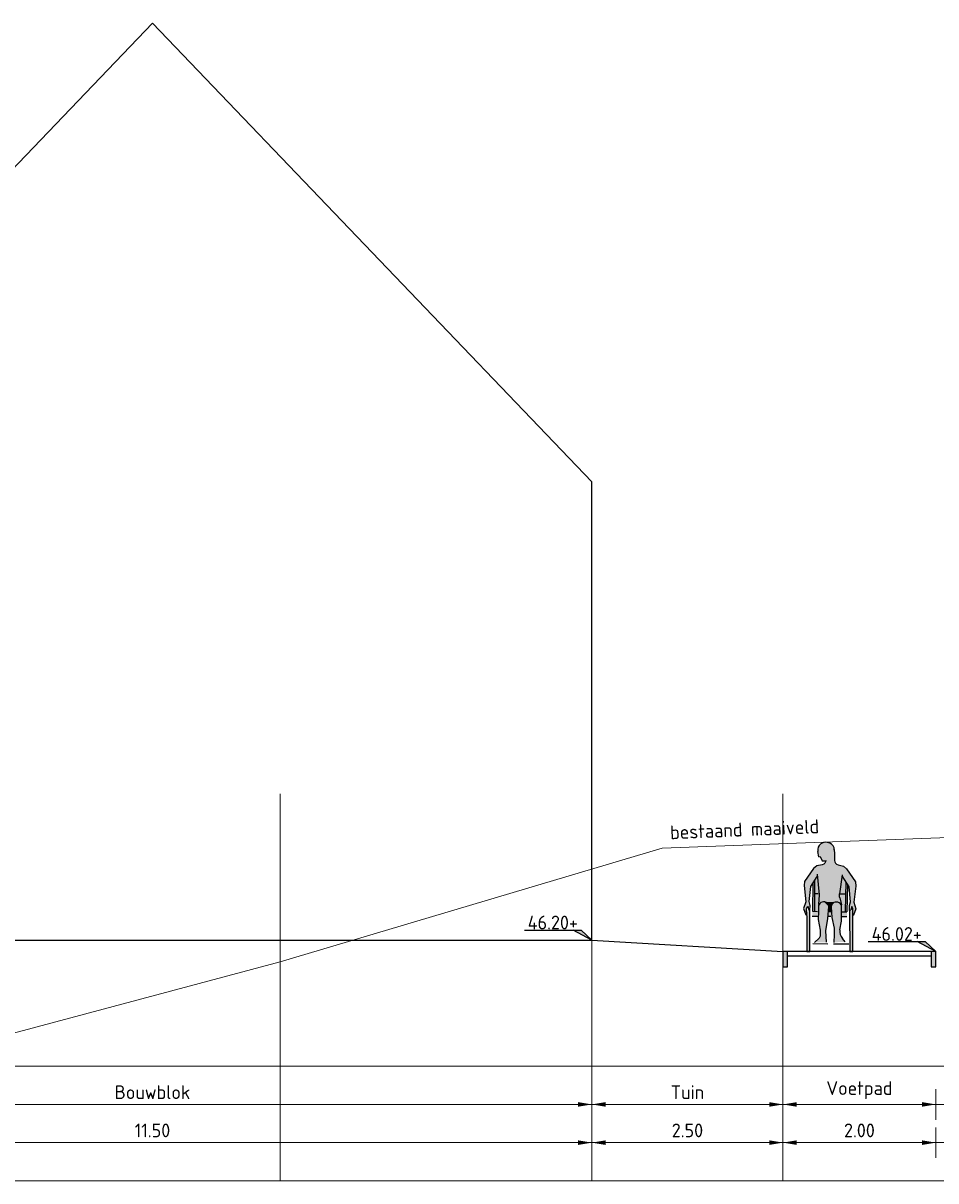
# Model space of a CAD drawing. Header units: metres. Extents: x 186340 to 190086, y 444329 to 445139.
# Tile 60 of 62: x 188589 to 188601, y 445080 to 445095. Entities that reach past the tile are written whole.
import ezdxf
from ezdxf.enums import TextEntityAlignment as Align

# ---------------------------------------------------------------- set-up
doc = ezdxf.new("R2010")
doc.units = ezdxf.units.M
doc.layers.get('0').update_dxf_attribs({"lineweight": 25})
doc.layers.get('Defpoints').update_dxf_attribs({"color": 5, "lineweight": 25})
doc.layers.add('B-WE-GR-MAAIVELD-GD', color=7, linetype='Continuous', lineweight=18, true_color=0x3f7f00)
for name, color, linetype, lineweight in [('N-WE-AL-HOOGTELABEL-SD', 7, 'Continuous', 25), ('N-WE-VH-ONTWERPLIJN-GD', 7, 'Continuous', 25), ('PR_90_AL_Presentatie_weggebruikers-A', 254, 'Continuous', 13), ('PR_90_DP_Presentatie_voertuigen-A', 254, 'Continuous', 13), ('X-XX-AL-AANKLEDING-SD', 7, 'Continuous', 25), ('X-XX-AL-MAATVOERING-M', 7, 'Continuous', 18), ('X-XX-AL-T18D', 10, 'Continuous', 18)]:
    doc.layers.add(name, color=color, linetype=linetype, lineweight=lineweight)
doc.layers.add('X-XX-AL-HULPLIJN-G', color=7, linetype='Continuous', lineweight=18, true_color=0xff7f9f, plot=False)
doc.styles.add('NLCS-ISO', font='NLCS-ISO.ttf')
doc.styles.add('NLCS-ISO-M100-T18', font='NLCS-ISO.ttf', dxfattribs={"height": 0.18})
doc.dimstyles.new('NLCS-M100-T18-PIJL_L2_H1', dxfattribs={"dimscale": 0.1, "dimtxt": 0.18, "dimasz": 1.8, "dimexe": 2, "dimexo": 2, "dimgap": 0.7, "dimtad": 1, "dimzin": 0, "dimdsep": 46, "dimtxsty": 'NLCS-ISO-M100-T18', "dimcen": 0, "dimdle": 2, "dimclrd": 256, "dimclre": 256, "dimclrt": 256, "dimadec": 1, "dimazin": 0, "dimtfac": 1, "dimtofl": 0, "dimtmove": 0, "dimatfit": 3, "dimfxl": 2, "dimfxlon": 1, "dimtfill": 1, "dimtfillclr": 256, "dimtolj": 1, "dimtzin": 0, "dimlwd": -1, "dimlwe": -1, "dimarcsym": 0})

# ---------------------------------------------------------------- blocks, each defined once
blk = doc.blocks.new('*U24')
blk.add_lwpolyline([(-8.837532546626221, 1.312415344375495), (-1.399375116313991, 1.312415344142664), (0, 0), (-2.460741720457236, 1.312415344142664)])
blk.add_solid([(-1.399375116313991, 1.312415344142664), (-2.460741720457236, 1.312415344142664), (0, 0)])
at = {"style": 'NLCS-ISO'}
blk.add_attdef('HGT', text='', height=1.8, dxfattribs=at).set_placement((-5.118453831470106, 1.412415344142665), align=Align.CENTER)
blk = doc.blocks.new('*D133')
at = {"layer": 'Defpoints', "color": 0, "transparency": 16777216}
for p in [(188598.9261662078, 445081.2329097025), (188600.9261662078, 445081.2329097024), (188598.9261662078, 445080.7329097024)]:
    blk.add_point(p, dxfattribs=at)
at = {"layer": 'X-XX-AL-MAATVOERING-M', "transparency": 16777216}
for p, q in [((188598.9261662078, 445080.9329097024), (188598.9261662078, 445080.5329097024)), ((188600.9261662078, 445080.9329097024), (188600.9261662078, 445080.5329097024)), ((188600.7461662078, 445080.7329097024), (188599.1061662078, 445080.7329097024))]:
    blk.add_line(p, q, dxfattribs=at)
for points in [[(188599.1061662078, 445080.7629097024), (188599.1061662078, 445080.7029097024), (188598.9261662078, 445080.7329097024)], [(188600.7461662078, 445080.7629097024), (188600.7461662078, 445080.7029097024), (188600.9261662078, 445080.7329097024)]]:
    blk.add_solid(points, dxfattribs=at)
at = {"layer": 'X-XX-AL-MAATVOERING-M', "transparency": 16777216, "insert": (188599.9261662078, 445080.9199097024), "char_height": 0.18, "attachment_point": 5, "style": 'NLCS-ISO-M100-T18', "bg_fill": 3, "box_fill_scale": 1.1, "bg_fill_color": 256, "bg_fill_true_color": 13158600, "bg_fill_transparency": 0}
blk.add_mtext('\\A1;Voetpad', dxfattribs=at)
blk = doc.blocks.new('*D134')
at = {"layer": 'Defpoints', "color": 0, "transparency": 16777216}
for p in [(188584.9261662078, 445081.2329097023), (188596.4261662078, 445081.2329097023), (188584.9261662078, 445080.7329097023)]:
    blk.add_point(p, dxfattribs=at)
at = {"layer": 'X-XX-AL-MAATVOERING-M', "transparency": 16777216}
for p, q in [((188584.9261662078, 445080.9329097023), (188584.9261662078, 445080.5329097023)), ((188596.4261662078, 445080.9329097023), (188596.4261662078, 445080.5329097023)), ((188596.2461662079, 445080.7329097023), (188585.1061662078, 445080.7329097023))]:
    blk.add_line(p, q, dxfattribs=at)
for points in [[(188585.1061662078, 445080.7629097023), (188585.1061662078, 445080.7029097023), (188584.9261662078, 445080.7329097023)], [(188596.2461662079, 445080.7629097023), (188596.2461662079, 445080.7029097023), (188596.4261662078, 445080.7329097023)]]:
    blk.add_solid(points, dxfattribs=at)
at = {"layer": 'X-XX-AL-MAATVOERING-M', "transparency": 16777216, "insert": (188590.6761662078, 445080.8929097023), "char_height": 0.18, "attachment_point": 5, "style": 'NLCS-ISO-M100-T18', "bg_fill": 3, "box_fill_scale": 1.1, "bg_fill_color": 256, "bg_fill_true_color": 13158600, "bg_fill_transparency": 0}
blk.add_mtext('\\A1;Bouwblok', dxfattribs=at)
blk = doc.blocks.new('*D135')
at = {"layer": 'Defpoints', "color": 0, "transparency": 16777216}
for p in [(188596.4261662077, 445081.2329097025), (188598.9261662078, 445081.2329097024), (188596.4261662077, 445080.7329097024)]:
    blk.add_point(p, dxfattribs=at)
at = {"layer": 'X-XX-AL-MAATVOERING-M', "transparency": 16777216}
for p, q in [((188596.4261662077, 445080.9329097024), (188596.4261662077, 445080.5329097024)), ((188598.9261662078, 445080.9329097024), (188598.9261662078, 445080.5329097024)), ((188598.7461662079, 445080.7329097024), (188596.6061662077, 445080.7329097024))]:
    blk.add_line(p, q, dxfattribs=at)
for points in [[(188596.6061662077, 445080.7629097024), (188596.6061662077, 445080.7029097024), (188596.4261662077, 445080.7329097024)], [(188598.7461662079, 445080.7629097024), (188598.7461662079, 445080.7029097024), (188598.9261662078, 445080.7329097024)]]:
    blk.add_solid(points, dxfattribs=at)
at = {"layer": 'X-XX-AL-MAATVOERING-M', "transparency": 16777216, "insert": (188597.6761662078, 445080.8929097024), "char_height": 0.18, "attachment_point": 5, "style": 'NLCS-ISO-M100-T18', "bg_fill": 3, "box_fill_scale": 1.1, "bg_fill_color": 256, "bg_fill_true_color": 13158600, "bg_fill_transparency": 0}
blk.add_mtext('\\A1;Tuin', dxfattribs=at)
blk = doc.blocks.new('*D140')
at = {"layer": 'Defpoints', "color": 0, "transparency": 16777216}
for p in [(188598.9261662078, 445080.7329097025), (188600.9261662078, 445080.7329097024), (188598.9261662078, 445080.2329097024)]:
    blk.add_point(p, dxfattribs=at)
at = {"layer": 'X-XX-AL-MAATVOERING-M', "transparency": 16777216}
for p, q in [((188598.9261662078, 445080.4329097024), (188598.9261662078, 445080.0329097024)), ((188600.9261662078, 445080.4329097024), (188600.9261662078, 445080.0329097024)), ((188600.7461662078, 445080.2329097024), (188599.1061662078, 445080.2329097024))]:
    blk.add_line(p, q, dxfattribs=at)
for points in [[(188599.1061662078, 445080.2629097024), (188599.1061662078, 445080.2029097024), (188598.9261662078, 445080.2329097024)], [(188600.7461662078, 445080.2629097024), (188600.7461662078, 445080.2029097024), (188600.9261662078, 445080.2329097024)]]:
    blk.add_solid(points, dxfattribs=at)
at = {"layer": 'X-XX-AL-MAATVOERING-M', "transparency": 16777216, "insert": (188599.9261662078, 445080.3929097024), "char_height": 0.18, "attachment_point": 5, "style": 'NLCS-ISO-M100-T18', "bg_fill": 3, "box_fill_scale": 1.1, "bg_fill_color": 256, "bg_fill_true_color": 13158600, "bg_fill_transparency": 0}
blk.add_mtext('\\A1;2.00', dxfattribs=at)
blk = doc.blocks.new('*D141')
at = {"layer": 'Defpoints', "color": 0, "transparency": 16777216}
for p in [(188584.9261662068, 445080.7329097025), (188596.4261662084, 445080.7329097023), (188584.9261662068, 445080.2329097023)]:
    blk.add_point(p, dxfattribs=at)
at = {"layer": 'X-XX-AL-MAATVOERING-M', "transparency": 16777216}
for p, q in [((188584.9261662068, 445080.4329097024), (188584.9261662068, 445080.0329097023)), ((188596.4261662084, 445080.4329097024), (188596.4261662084, 445080.0329097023)), ((188596.2461662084, 445080.2329097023), (188585.1061662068, 445080.2329097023))]:
    blk.add_line(p, q, dxfattribs=at)
for points in [[(188585.1061662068, 445080.2629097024), (188585.1061662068, 445080.2029097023), (188584.9261662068, 445080.2329097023)], [(188596.2461662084, 445080.2629097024), (188596.2461662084, 445080.2029097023), (188596.4261662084, 445080.2329097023)]]:
    blk.add_solid(points, dxfattribs=at)
at = {"layer": 'X-XX-AL-MAATVOERING-M', "transparency": 16777216, "insert": (188590.6761662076, 445080.3929097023), "char_height": 0.18, "attachment_point": 5, "style": 'NLCS-ISO-M100-T18', "bg_fill": 3, "box_fill_scale": 1.1, "bg_fill_color": 256, "bg_fill_true_color": 13158600, "bg_fill_transparency": 0}
blk.add_mtext('\\A1;11.50', dxfattribs=at)
blk = doc.blocks.new('*D142')
at = {"layer": 'Defpoints', "color": 0, "transparency": 16777216}
for p in [(188596.4261662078, 445080.7329097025), (188598.9261662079, 445080.7329097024), (188596.4261662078, 445080.2329097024)]:
    blk.add_point(p, dxfattribs=at)
at = {"layer": 'X-XX-AL-MAATVOERING-M', "transparency": 16777216}
for p, q in [((188596.4261662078, 445080.4329097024), (188596.4261662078, 445080.0329097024)), ((188598.9261662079, 445080.4329097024), (188598.9261662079, 445080.0329097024)), ((188598.7461662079, 445080.2329097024), (188596.6061662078, 445080.2329097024))]:
    blk.add_line(p, q, dxfattribs=at)
for points in [[(188596.6061662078, 445080.2629097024), (188596.6061662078, 445080.2029097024), (188596.4261662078, 445080.2329097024)], [(188598.7461662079, 445080.2629097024), (188598.7461662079, 445080.2029097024), (188598.9261662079, 445080.2329097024)]]:
    blk.add_solid(points, dxfattribs=at)
at = {"layer": 'X-XX-AL-MAATVOERING-M', "transparency": 16777216, "insert": (188597.6761662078, 445080.3929097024), "char_height": 0.18, "attachment_point": 5, "style": 'NLCS-ISO-M100-T18', "bg_fill": 3, "box_fill_scale": 1.1, "bg_fill_color": 256, "bg_fill_true_color": 13158600, "bg_fill_transparency": 0}
blk.add_mtext('\\A1;2.50', dxfattribs=at)
blk = doc.blocks.new('SAL-AANKLEDING_ROLSTOELER_MAN_VOORAANZICHT-D')
for p, q in [((-0.1404572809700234, 1.239896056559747), (-0.1557992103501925, 1.311389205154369)), ((-0.1404572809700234, 1.239896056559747), (-0.1235282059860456, 1.243827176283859)), ((-0.1235282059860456, 1.243827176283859), (-0.09754447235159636, 1.189695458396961)), ((0.06009180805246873, 1.336608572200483), (0.0633310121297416, 1.280644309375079)), ((0.0633310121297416, 1.280644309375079), (0.06146160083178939, 1.193074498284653)), ((-0.2119000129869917, 1.088835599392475), (-0.3311190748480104, 0.9167617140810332)), ((-0.1689629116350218, 1.121226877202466), (-0.2119000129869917, 1.088835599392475)), ((-0.09879457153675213, 1.137270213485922), (-0.1689629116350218, 1.121226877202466)), ((-0.09754447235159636, 1.189695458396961), (-0.0479834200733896, 1.187891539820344)), ((0.1089885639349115, 1.135379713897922), (0.1788533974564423, 1.118062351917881)), ((0.1788533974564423, 1.118062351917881), (0.2211940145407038, 1.084895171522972)), ((0.2211940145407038, 1.084895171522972), (0.3372624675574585, 0.910680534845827)), ((-0.3311190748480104, 0.9167617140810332), (-0.3346954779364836, 0.863980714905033)), ((-0.2485815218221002, 0.853599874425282), (-0.1633372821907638, 0.9830457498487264)), ((-0.1982074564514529, 0.9300943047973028), (-0.2010189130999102, 0.5278478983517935)), ((-0.1664078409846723, 1.015488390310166), (-0.1404486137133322, 0.7412107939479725)), ((0.1614248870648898, 1.003203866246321), (0.126544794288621, 0.7547812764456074)), ((0.2535893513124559, 0.84903097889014), (0.1630595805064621, 0.9921042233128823)), ((0.2111157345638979, 0.9113178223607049), (0.2028491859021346, 0.5240879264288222)), ((0.3372624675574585, 0.910680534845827), (0.3398778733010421, 0.8578432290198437)), ((-0.3346954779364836, 0.863980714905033), (-0.3115703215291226, 0.6511925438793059)), ((-0.2687734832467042, 0.6548129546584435), (-0.2485815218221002, 0.853599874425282)), ((-0.2204296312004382, 0.8963493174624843), (-0.2282851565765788, 0.5283720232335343)), ((-0.199400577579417, 0.7593920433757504), (-0.1530877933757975, 0.7589707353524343)), ((0.2319044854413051, 0.8768620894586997), (0.2242792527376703, 0.5196729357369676)), ((0.2701610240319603, 0.6499096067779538), (0.2535893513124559, 0.84903097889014)), ((0.3398778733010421, 0.8578432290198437), (0.3128848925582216, 0.6455110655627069)), ((-0.3115703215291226, 0.6511925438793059), (-0.3419441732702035, 0.5660367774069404)), ((-0.2564587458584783, 0.6057072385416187), (-0.2687734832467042, 0.6548129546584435)), ((-0.1404486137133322, 0.7412107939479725), (-0.149750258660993, 0.6168261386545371)), ((0.129745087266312, 0.7019199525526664), (0.1535710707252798, 0.6121691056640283)), ((0.132004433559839, 0.756376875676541), (0.2077933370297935, 0.7556872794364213)), ((0.2569548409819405, 0.601036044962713), (0.2701610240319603, 0.6499096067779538)), ((0.3128848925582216, 0.6455110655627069), (0.3417042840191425, 0.5598167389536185)), ((-0.3419441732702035, 0.5660367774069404), (-0.3131381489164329, 0.480515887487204)), ((-0.301425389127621, 0.474994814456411), (-0.3131381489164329, 0.480515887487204)), ((-0.3026396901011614, 0.5635232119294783), (-0.2891708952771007, 0.5946075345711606)), ((-0.301425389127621, 0.474994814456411), (-0.3026396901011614, 0.5635232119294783)), ((-0.2891708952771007, 0.5946075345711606), (-0.2740480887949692, 0.5461018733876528)), ((-0.2740480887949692, 0.5461018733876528), (-0.2600082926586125, 0.5444138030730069)), ((-0.2600082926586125, 0.5444138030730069), (-0.2564587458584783, 0.6057072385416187)), ((-0.2296598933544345, 0.4639751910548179), (-0.1583405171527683, 0.4633263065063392)), ((-0.2282851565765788, 0.5283720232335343), (-0.1594249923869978, 0.5270484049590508)), ((-0.1487940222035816, 0.5257810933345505), (-0.1510768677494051, 0.4188442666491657)), ((-0.1474887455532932, 0.5869251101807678), (-0.1487772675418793, 0.5265653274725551)), ((-0.02720049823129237, 0.4350246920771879), (-0.0132433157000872, 0.5905441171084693)), ((-0.02039288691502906, 0.4620711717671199), (-0.01543164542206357, 0.4620260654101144)), ((-0.01515880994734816, 0.4620235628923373), (0.01197089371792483, 0.4617767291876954)), ((-0.008920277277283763, 0.5241554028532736), (0.01203223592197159, 0.5237527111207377)), ((0.01875576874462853, 0.5873923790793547), (0.02635664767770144, 0.4450635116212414)), ((0.15358037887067, 0.3988529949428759), (0.1540996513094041, 0.5821792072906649)), ((0.1635213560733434, 0.5208408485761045), (0.2242792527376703, 0.5196729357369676)), ((0.1635213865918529, 0.4603978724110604), (0.2230022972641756, 0.4598567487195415)), ((0.2593885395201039, 0.539688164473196), (0.2569548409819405, 0.601036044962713)), ((0.2734567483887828, 0.5411205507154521), (0.2593885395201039, 0.539688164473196)), ((0.2894596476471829, 0.5893429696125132), (0.2734567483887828, 0.5411205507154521)), ((0.3023606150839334, 0.5580188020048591), (0.2894596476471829, 0.5893429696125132)), ((0.2995356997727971, 0.4695270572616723), (0.3023606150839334, 0.5580188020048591)), ((0.3113469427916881, 0.4748341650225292), (0.2995356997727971, 0.4695270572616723)), ((0.3417042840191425, 0.5598167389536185), (0.3113469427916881, 0.4748341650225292)), ((-0.1510768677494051, 0.4188442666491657), (-0.1250391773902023, 0.279564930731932)), ((-0.05411889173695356, 0.2700263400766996), (-0.02720049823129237, 0.4350246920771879)), ((0.02635664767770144, 0.4450635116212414), (0.05545867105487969, 0.3050108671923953)), ((0.05545867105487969, 0.3050108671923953), (0.05904395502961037, 0.2227267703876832)), ((0.1324348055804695, 0.2840446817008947), (0.15358037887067, 0.3988529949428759)), ((-0.1394093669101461, 0.1763084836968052), (-0.201449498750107, 0.119605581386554)), ((-0.1276642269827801, 0.2004348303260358), (-0.1394093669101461, 0.1763084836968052)), ((-0.1250391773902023, 0.279564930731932), (-0.1276642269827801, 0.2004348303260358)), ((-0.04510100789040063, 0.1225601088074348), (-0.05411889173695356, 0.2700263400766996)), ((0.05904395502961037, 0.2227267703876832), (0.05312196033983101, 0.1206720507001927)), ((0.1992893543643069, 0.1289307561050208), (0.1642030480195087, 0.1699306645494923)), ((-0.2225494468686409, 0.1048599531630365), (-0.02423449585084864, 0.1034943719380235)), ((0.04877945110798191, 0.1029915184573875), (0.2470944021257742, 0.101625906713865))]:
    blk.add_line(p, q)
at = {"flags": 128}
for points in [[(-0.2994690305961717, 0.4664170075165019), (-0.3007075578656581, 0.001492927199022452), (-0.2597143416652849, 0.0007471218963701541), (-0.3007075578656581, 0.001492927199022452), (-0.2597143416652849, 0.0007471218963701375), (-0.2604079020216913, 0.5404981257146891)], [(0.2597167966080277, 0.5357658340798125), (0.2597143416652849, 0), (0.3007771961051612, 0), (0.2993144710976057, 0.4617840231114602)]]:
    blk.add_lwpolyline(points, dxfattribs=at)
for centre, major_axis, ratio, start_param, end_param in [((-0.04889357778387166, 1.331566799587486), (0.1091325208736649, -0.0009929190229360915), 0.9090909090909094, 6.281231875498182, 9.639430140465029), ((0.1258210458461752, 1.191837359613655), (-0.06436933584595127, 0.0005856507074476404), 0.9090909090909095, 6.272052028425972, 7.597688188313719), ((-0.08098602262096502, 0.5896430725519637), (0.06774945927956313, -0.0006164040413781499), 0.9090909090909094, 0.02463622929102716, 3.19537408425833), ((0.08650094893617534, 0.5864236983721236), (0.06774945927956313, -0.0006164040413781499), 0.9090909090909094, 6.224226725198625, 9.419058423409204), ((0.2911553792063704, 0.2596405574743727), (-0.1609233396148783, 0.001464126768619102), 0.9090909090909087, 6.125602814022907, 6.953280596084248)]:
    blk.add_ellipse(centre, major_axis=major_axis, ratio=ratio, start_param=start_param, end_param=end_param)
at = {"extrusion": (0, 0, -1)}
for centre, major_axis, ratio, start_param, end_param in [((-0.1145969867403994, 1.194024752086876), (0.06436933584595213, -0.0005856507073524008), 0.9090909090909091, 6.272052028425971, 7.597688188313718), ((0.2861790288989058, 0.736009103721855), (-0.1609233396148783, 0.001464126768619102), 0.9090909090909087, 6.038009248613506, 6.401843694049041)]:
    blk.add_ellipse(centre, major_axis=major_axis, ratio=ratio, start_param=start_param, end_param=end_param, dxfattribs=at)
blk = doc.blocks.new('rolstoel')
at = {"layer": 'PR_90_AL_Presentatie_weggebruikers-A', "true_color": 0xffd9b3}
h = blk.add_hatch(color=41, dxfattribs=at)
h.dxf.hatch_style = 1
edge = h.paths.add_edge_path()
edge.add_ellipse((232422.979078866, 480654.5671856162), major_axis=(-0.1091046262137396, 0.002659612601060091), ratio=0.9090909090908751, start_angle=330.7967556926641, end_angle=372.2986639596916)
edge.add_line((232422.8721404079, 480654.5473199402), (232422.8861257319, 480654.4769240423))
edge.add_line((232422.886125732, 480654.4769240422), (232422.9031128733, 480654.4805961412))
edge.add_line((232422.9031128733, 480654.4805961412), (232422.9282668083, 480654.4260738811))
edge.add_line((232422.9282668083, 480654.4260738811), (232422.9752219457, 480654.4236462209))
edge.add_ellipse((232422.9112824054, 480654.4306631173), major_axis=(-0.06435288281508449, 0.001568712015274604), ratio=0.9090909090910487, start_angle=141.6466522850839, end_angle=174.6497398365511, ccw=False)
edge.add_line((232422.9608629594, 480654.3931315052), (232423.1002886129, 480654.3897327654))
edge.add_ellipse((232423.1516389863, 480654.4248040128), major_axis=(-0.06435288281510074, 0.001568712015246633), ratio=0.9090909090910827, start_angle=-0.6378898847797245, end_angle=38.35334771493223, ccw=False)
edge.add_line((232423.0873059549, 480654.4270242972), (232423.0896837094, 480654.4919288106))
edge.add_arc((232422.9453246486, 480654.4866335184), 0.1444561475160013, 2.100747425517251, 114.6735712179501)
at = {"layer": 'PR_90_AL_Presentatie_weggebruikers-A', "true_color": 0xbd9c7a}
h = blk.add_hatch(color=33, dxfattribs=at)
h.dxf.hatch_style = 1
edge = h.paths.add_edge_path()
edge.add_line((232423.0896837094, 480654.4919288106), (232423.0905126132, 480654.5145550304))
edge.add_line((232423.0905126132, 480654.5145550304), (232423.0881333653, 480654.5704489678))
edge.add_ellipse((232422.979078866, 480654.5671856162), major_axis=(-0.1091046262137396, 0.002659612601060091), ratio=0.9090909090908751, start_angle=183.4207528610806, end_angle=330.7967556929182)
edge.add_arc((232422.9453246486, 480654.4866335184), 0.1444561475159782, 2.1007474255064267, 114.6735712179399, ccw=False)
at = {"layer": 'PR_90_AL_Presentatie_weggebruikers-A', "true_color": 0x80b96a}
h = blk.add_hatch(color=83, dxfattribs=at)
h.dxf.hatch_style = 1
edge = h.paths.add_edge_path()
edge.add_line((232423.1832727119, 480654.2286948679), (232423.1858226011, 480654.2245254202))
edge.add_line((232423.1858226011, 480654.2245254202), (232423.2741566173, 480654.0800861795))
edge.add_line((232423.2741566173, 480654.0800861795), (232423.2876851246, 480653.88073493))
edge.add_line((232423.2876851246, 480653.88073493), (232423.3303368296, 480653.8756843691))
edge.add_line((232423.3303368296, 480653.8756843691), (232423.3605696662, 480654.0875794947))
edge.add_line((232423.3605696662, 480654.0875794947), (232423.3587615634, 480654.1404505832))
edge.add_line((232423.3587615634, 480654.1404505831), (232423.2453674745, 480654.3164176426))
edge.add_line((232423.2453674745, 480654.3164176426), (232423.2035383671, 480654.3502276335))
edge.add_line((232423.2035383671, 480654.3502276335), (232423.1339453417, 480654.3686102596))
edge.add_ellipse((232423.1516389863, 480654.4248040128), major_axis=(-0.06435288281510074, 0.001568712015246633), ratio=0.9090909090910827, start_angle=38.35334771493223, end_angle=75.31546724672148, ccw=False)
edge.add_line((232423.1002886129, 480654.3897327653), (232422.9608629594, 480654.3931315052))
edge.add_ellipse((232422.9112824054, 480654.4306631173), major_axis=(-0.06435288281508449, 0.001568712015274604), ratio=0.9090909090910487, start_angle=104.68453275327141, end_angle=141.6466522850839, ccw=False)
edge.add_line((232422.9262175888, 480654.3736741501), (232422.855810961, 480654.3587040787))
edge.add_line((232422.855810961, 480654.3587040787), (232422.8123841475, 480654.3269723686))
edge.add_line((232422.8123841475, 480654.3269723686), (232422.6905508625, 480654.1567394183))
edge.add_line((232422.6905508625, 480654.1567394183), (232422.6861687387, 480654.104019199))
edge.add_line((232422.6861687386, 480654.104019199), (232422.7060412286, 480653.8909026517))
edge.add_line((232422.7060412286, 480653.8909026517), (232422.7488883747, 480653.8938690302))
edge.add_line((232422.7488883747, 480653.8938690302), (232422.7721141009, 480654.0923243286))
edge.add_line((232422.7721141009, 480654.0923243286), (232422.8593254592, 480654.2204531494))
edge.add_line((232422.8593254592, 480654.2204531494), (232422.8785178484, 480653.9782968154))
edge.add_line((232422.8785178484, 480653.9782968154), (232422.8673175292, 480653.8540687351))
edge.add_line((232422.8673175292, 480653.8540687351), (232422.8741245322, 480653.8518699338))
edge.add_ellipse((232422.9356585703, 480653.8258385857), major_axis=(-0.06773214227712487, 0.00165108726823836), ratio=0.9090909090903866, start_angle=272.0425035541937, end_angle=336.5365862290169, ccw=False)
edge.add_ellipse((232422.9356585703, 480653.8258385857), major_axis=(-0.06773214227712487, 0.00165108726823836), ratio=0.9090909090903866, start_angle=266.723585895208, end_angle=272.0425035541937, ccw=False)
edge.add_ellipse((232422.9356585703, 480653.8258385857), major_axis=(-0.06773214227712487, 0.00165108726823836), ratio=0.9090909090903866, start_angle=181.4115519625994, end_angle=266.723585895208)
edge.add_line((232422.941028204, 480653.8872182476), (232423.104044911, 480653.8816472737))
edge.add_ellipse((232423.1030768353, 480653.8200615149), major_axis=(-0.06773214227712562, 0.001651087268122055), ratio=0.9090909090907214, start_angle=268.3153241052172, end_angle=270.4507653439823, ccw=False)
edge.add_ellipse((232423.1030768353, 480653.8200615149), major_axis=(-0.06773214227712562, 0.001651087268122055), ratio=0.9090909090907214, start_angle=203.1897376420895, end_angle=268.3153241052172, ccw=False)
edge.add_line((232423.1659276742, 480653.8427905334), (232423.1705323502, 480653.8447795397))
edge.add_line((232423.1705323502, 480653.8447795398), (232423.1480799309, 480653.9348838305))
edge.add_ellipse((232423.3050162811, 480653.9665797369), major_axis=(-0.1608822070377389, 0.0039217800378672), ratio=0.9090909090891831, start_angle=353.2013752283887, end_angle=374.0475533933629, ccw=False)
edge.add_line((232423.1456874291, 480653.9877881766), (232423.1832727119, 480654.2286948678))
at = {"layer": 'PR_90_AL_Presentatie_weggebruikers-A', "true_color": 0xffd9b3}
h = blk.add_hatch(color=41, dxfattribs=at)
h.dxf.hatch_style = 1
h.paths.add_polyline_path([(232423.3303368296, 480653.8756843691), (232423.2876851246, 480653.88073493), (232423.2737340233, 480653.8320687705), (232423.2752304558, 480653.7706908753), (232423.2893189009, 480653.7719082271), (232423.3060564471, 480653.8198806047), (232423.3184774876, 480653.788363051), (232423.3174575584, 480653.7667639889), (232423.3143013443, 480653.6999247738), (232423.3261922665, 480653.7050508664), (232423.3578440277, 480653.7895598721)])
h.paths.add_polyline_path([(232422.7060412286, 480653.8909026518), (232422.7488883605, 480653.8938690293), (232422.7604516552, 480653.8445809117), (232422.7559663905, 480653.7833488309), (232422.7419539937, 480653.7852511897), (232422.7275737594, 480653.8339821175), (232422.7136317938, 480653.8031072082), (232422.7135981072, 480653.7814841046), (232422.7134938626, 480653.7145704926), (232422.7018668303, 480653.7202698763), (232422.6743703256, 480653.8062207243)])
at = {"layer": 'PR_90_AL_Presentatie_weggebruikers-A', "true_color": 0xaabffd}
h = blk.add_hatch(color=151, dxfattribs=at)
h.dxf.hatch_style = 1
edge = h.paths.add_edge_path()
edge.add_line((232423.1672836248, 480653.6314881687), (232423.1706027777, 480653.8147824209))
edge.add_ellipse((232423.1030768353, 480653.8200615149), major_axis=(-0.06773214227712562, 0.001651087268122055), ratio=0.9090909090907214, start_angle=176.6219220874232, end_angle=203.1897376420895)
edge.add_ellipse((232423.1030768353, 480653.8200615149), major_axis=(-0.06773214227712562, 0.001651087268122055), ratio=0.9090909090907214, start_angle=203.1897376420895, end_angle=268.3153241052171)
edge.add_line((232423.1065684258, 480653.8815610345), (232423.1040449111, 480653.8816472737))
edge.add_ellipse((232423.1030768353, 480653.8200615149), major_axis=(-0.06773214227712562, 0.001651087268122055), ratio=0.9090909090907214, start_angle=270.4507653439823, end_angle=359.6722946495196)
edge.add_line((232423.0353543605, 480653.8220645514), (232423.0407805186, 480653.6796364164))
edge.add_line((232423.0407805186, 480653.6796364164), (232423.0677400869, 480653.5391556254))
edge.add_line((232423.0677400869, 480653.5391556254), (232423.0700682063, 480653.4568263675))
edge.add_line((232423.0700682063, 480653.4568263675), (232423.0645537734, 480653.3816647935))
edge.add_line((232423.0645537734, 480653.3816647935), (232423.1916366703, 480653.3816647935))
edge.add_line((232423.1916366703, 480653.3816647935), (232423.17440874, 480653.4024302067))
edge.add_ellipse((232423.3027163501, 480653.4901907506), major_axis=(-0.1608822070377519, 0.003921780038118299), ratio=0.9090909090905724, start_angle=-9.028811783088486, end_angle=38.393631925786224, ccw=False)
edge.add_line((232423.1443871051, 480653.5170166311), (232423.1672836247, 480653.6314881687))
edge = h.paths.add_edge_path()
edge.add_ellipse((232422.9356585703, 480653.8258385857), major_axis=(-0.06773214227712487, 0.00165108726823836), ratio=0.9090909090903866, start_angle=181.4115519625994, end_angle=266.723585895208)
edge.add_line((232422.941028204, 480653.8872182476), (232422.9347445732, 480653.8874329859))
edge.add_ellipse((232422.9356585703, 480653.8258385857), major_axis=(-0.06773214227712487, 0.00165108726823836), ratio=0.9090909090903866, start_angle=272.0425035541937, end_angle=336.536586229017)
edge.add_ellipse((232422.9356585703, 480653.8258385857), major_axis=(-0.06773214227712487, 0.00165108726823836), ratio=0.9090909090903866, start_angle=336.536586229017, end_angle=363.0814489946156)
edge.add_line((232422.8679436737, 480653.8241773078), (232422.8691220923, 480653.8241366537))
edge.add_line((232422.8691220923, 480653.8241366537), (232422.8669118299, 480653.7638035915))
edge.add_line((232422.8669118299, 480653.7638035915), (232422.8629672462, 480653.656130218))
edge.add_line((232422.8629672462, 480653.656130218), (232422.8868746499, 480653.5164694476))
edge.add_line((232422.8868746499, 480653.5164694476), (232422.8830413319, 480653.4373886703))
edge.add_line((232422.8830413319, 480653.4373886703), (232422.8709290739, 480653.4134445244))
edge.add_line((232422.8709290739, 480653.4134445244), (232422.8394796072, 480653.3855701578))
edge.add_line((232422.8394796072, 480653.3855701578), (232422.9631538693, 480653.3855701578))
edge.add_line((232422.9631538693, 480653.3855701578), (232422.9576409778, 480653.5058487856))
edge.add_line((232422.9576409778, 480653.5058487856), (232422.9870762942, 480653.6704167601))
edge.add_line((232422.9870762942, 480653.6704167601), (232423.0034071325, 480653.825704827))
h = blk.add_hatch(color=151, dxfattribs=at)
h.dxf.hatch_style = 1
edge = h.paths.add_edge_path()
edge.add_ellipse((232423.1030768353, 480653.820061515), major_axis=(-0.06773214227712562, 0.001651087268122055), ratio=0.9090909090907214, start_angle=270.4507653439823, end_angle=359.6722946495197, ccw=False)
edge.add_line((232423.1040449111, 480653.8816472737), (232422.941028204, 480653.8872182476))
edge.add_ellipse((232422.9356585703, 480653.8258385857), major_axis=(-0.06773214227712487, 0.00165108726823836), ratio=0.9090909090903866, start_angle=181.4115519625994, end_angle=266.723585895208, ccw=False)
edge.add_line((232423.0034071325, 480653.825704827), (232422.9964564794, 480653.7596118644))
edge.add_line((232422.9964564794, 480653.7596118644), (232423.0377879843, 480653.7581857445))
edge.add_line((232423.0377879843, 480653.7581857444), (232423.0353543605, 480653.8220645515))
at = {"layer": 'PR_90_AL_Presentatie_weggebruikers-A', "true_color": 0x6a634d}
h = blk.add_hatch(color=251, dxfattribs=at)
h.dxf.hatch_style = 1
h.paths.add_polyline_path([(232422.9631538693, 480653.3855701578), (232422.8394796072, 480653.3855701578), (232422.8086689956, 480653.3582620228), (232422.9644055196, 480653.3582620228)])
h.paths.add_polyline_path([(232423.1916366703, 480653.3816647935), (232423.0645537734, 480653.3816647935), (232423.062588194, 480653.354874), (232423.208864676, 480653.3608992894)])
at = {"layer": 'PR_90_DP_Presentatie_voertuigen-A', "true_color": 0x3b3b3b}
for points in [[(232422.8236506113, 480654.1680405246), (232422.8009156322, 480654.1346388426), (232422.7874408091, 480653.7668244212), (232422.8146958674, 480653.7658839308)], [(232423.2528993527, 480654.1082452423), (232423.2531274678, 480654.1144719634), (232423.2328106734, 480654.1476929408), (232423.232639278, 480654.1430144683), (232423.2184594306, 480653.7559559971), (232423.2184594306, 480653.7519513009), (232423.2398195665, 480653.7512142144)]]:
    blk.add_hatch(color=250, dxfattribs=at).paths.add_polyline_path(points)
at = {"layer": 'PR_90_DP_Presentatie_voertuigen-A', "true_color": 0x48667f}
h = blk.add_hatch(color=157, dxfattribs=at)
edge = h.paths.add_edge_path()
edge.add_line((232423.2326392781, 480654.1430144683), (232423.2328106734, 480654.1476929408))
edge.add_line((232423.2328106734, 480654.1476929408), (232423.1858226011, 480654.2245254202))
edge.add_line((232423.1858226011, 480654.2245254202), (232423.1832727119, 480654.2286948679))
edge.add_line((232423.1832727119, 480654.2286948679), (232423.1456874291, 480653.9877881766))
edge.add_ellipse((232423.3050162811, 480653.966579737), major_axis=(-0.1608822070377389, 0.0039217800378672), ratio=0.9090909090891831, start_angle=353.2013752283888, end_angle=374.0475533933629)
edge.add_line((232423.1480799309, 480653.9348838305), (232423.1705323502, 480653.8447795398))
edge.add_line((232423.1705323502, 480653.8447795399), (232423.1659276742, 480653.8427905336))
edge.add_ellipse((232423.1030768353, 480653.820061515), major_axis=(-0.06773214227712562, 0.001651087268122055), ratio=0.9090909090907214, start_angle=176.6219220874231, end_angle=203.1897376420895, ccw=False)
edge.add_line((232423.1706027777, 480653.814782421), (232423.1694956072, 480653.753640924))
edge.add_line((232423.1694956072, 480653.753640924), (232423.2184594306, 480653.751951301))
edge.add_line((232423.2184594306, 480653.751951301), (232423.2184594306, 480653.7559559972))
edge.add_line((232423.2184594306, 480653.7559559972), (232423.232639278, 480654.1430144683))
edge = h.paths.add_edge_path()
edge.add_line((232422.8785178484, 480653.9782968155), (232422.8593254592, 480654.2204531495))
edge.add_line((232422.8593254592, 480654.2204531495), (232422.8236506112, 480654.1680405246))
edge.add_line((232422.8236506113, 480654.1680405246), (232422.8146958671, 480653.7658839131))
edge.add_line((232422.8146958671, 480653.7658839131), (232422.86691183, 480653.7638035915))
edge.add_line((232422.8669118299, 480653.7638035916), (232422.8691220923, 480653.8241366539))
edge.add_line((232422.8691220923, 480653.8241366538), (232422.8679436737, 480653.8241773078))
edge.add_ellipse((232422.9356585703, 480653.8258385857), major_axis=(-0.06773214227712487, 0.00165108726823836), ratio=0.9090909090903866, start_angle=336.5365862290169, end_angle=363.08144899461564, ccw=False)
edge.add_line((232422.8741245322, 480653.8518699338), (232422.8673175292, 480653.8540687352))
edge.add_line((232422.8673175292, 480653.8540687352), (232422.8785178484, 480653.9782968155))
at = {"layer": 'PR_90_DP_Presentatie_voertuigen-A', "true_color": 0x3b3b3b}
h = blk.add_hatch(color=250, dxfattribs=at)
h.paths.add_polyline_path([(232423.2673134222, 480653.2310606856), (232423.2754987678, 480653.7667639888), (232423.3174575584, 480653.7667639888), (232423.3143013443, 480653.6999247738), (232423.3139708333, 480653.6929255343), (232423.3083714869, 480653.2304335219)])
h.paths.add_polyline_path([(232422.7479567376, 480653.2397410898), (232422.7555070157, 480653.7794397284), (232422.7135949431, 480653.7794397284), (232422.7134938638, 480653.7145705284), (232422.7153189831, 480653.705963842), (232422.7069796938, 480653.2411129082)])
h = blk.add_hatch(color=250, dxfattribs=at)
h.paths.add_polyline_path([(232423.2398195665, 480653.7512142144), (232423.1790865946, 480653.7533099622), (232423.1694956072, 480653.7536409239), (232423.1683952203, 480653.6928740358), (232423.2398195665, 480653.691371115)])
h.paths.add_polyline_path([(232423.0377879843, 480653.7581857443), (232422.9964564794, 480653.7596118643), (232422.9898959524, 480653.6972285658), (232423.040148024, 480653.6962384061)])
h.paths.add_polyline_path([(232422.8669118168, 480653.7638035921), (232422.8146925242, 480653.7658840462), (232422.7874408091, 480653.7668244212), (232422.7850826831, 480653.7024560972), (232422.8645933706, 480653.7005178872)])
at = {"layer": 'X-XX-AL-AANKLEDING-SD', "rotation": 359.1248726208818}
blk.add_blockref('SAL-AANKLEDING_ROLSTOELER_MAN_VOORAANZICHT-D', (232423.0076293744, 480653.2350273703), dxfattribs=at)

msp = doc.modelspace()

# ---------------------------------------------------------------- hatches: boundary and pattern name
for points in [[(188598.9261662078, 445082.5318720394), (188598.9861662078, 445082.5318720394), (188598.9861662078, 445082.7318720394), (188598.9261662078, 445082.7318720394)], [(188600.8661662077, 445082.5318720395), (188600.9261662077, 445082.5318720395), (188600.9261662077, 445082.7318720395), (188600.8661662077, 445082.7318720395)]]:
    msp.add_hatch(color=253).paths.add_polyline_path(points)

# ---------------------------------------------------------------- linework, layer by layer
at = {"layer": 'B-WE-GR-MAAIVELD-GD', "flags": 128}
for points in [[(188608.9461662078, 445084.5182776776), (188597.3461662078, 445084.0883420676)], [(188597.3461662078, 445084.0883420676), (188592.3461662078, 445082.5983420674)], [(188592.3461662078, 445082.5983420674), (188588.3461662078, 445081.5283420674)]]:
    msp.add_lwpolyline(points, dxfattribs=at)
at = {"layer": 'N-WE-VH-ONTWERPLIJN-GD', "flags": 128}
for points in [[(188584.9261662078, 445088.8818720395), (188590.6761662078, 445094.8818720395), (188596.4261662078, 445088.8818720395)], [(188584.9261662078, 445082.8818720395), (188596.4261662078, 445082.8818720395), (188596.4261662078, 445088.8818720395)], [(188596.4261662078, 445082.8818720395), (188598.9261662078, 445082.7318720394)], [(188600.8661662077, 445082.7318720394), (188598.9861662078, 445082.7318720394)], [(188600.8661662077, 445082.6718720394), (188598.9861662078, 445082.6718720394)]]:
    msp.add_lwpolyline(points, dxfattribs=at)
for points in [[(188598.9261662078, 445082.5318720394), (188598.9861662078, 445082.5318720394), (188598.9861662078, 445082.7318720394), (188598.9261662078, 445082.7318720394)], [(188600.8661662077, 445082.5318720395), (188600.9261662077, 445082.5318720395), (188600.9261662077, 445082.7318720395), (188600.8661662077, 445082.7318720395)]]:
    msp.add_lwpolyline(points, close=True, dxfattribs=at)
at = {"layer": 'X-XX-AL-HULPLIJN-G'}
for p, q in [((188592.3461662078, 445084.7982776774), (188592.3461662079, 445079.7329097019)), ((188596.4261662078, 445084.7982776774), (188596.4261662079, 445079.7329097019)), ((188598.9261662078, 445084.7982776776), (188598.9261662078, 445082.7318720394)), ((188598.9261662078, 445084.7982776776), (188598.9261662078, 445079.7329097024)), ((188577.9261662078, 445081.2329097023), (188624.4695418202, 445081.2329097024)), ((188577.9261662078, 445080.7329097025), (188624.4695418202, 445080.7329097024)), ((188577.9261662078, 445080.2329097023), (188624.4695418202, 445080.2329097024)), ((188577.9261662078, 445079.7329097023), (188624.4695418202, 445079.7329097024))]:
    msp.add_line(p, q, dxfattribs=at)

# ---------------------------------------------------------------- block references
at = {"layer": 'N-WE-AL-HOOGTELABEL-SD', "xscale": 0.1, "yscale": 0.1, "zscale": 0.1}
for p, values in [((188596.4261662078, 445082.8818720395), {'HGT': '46.20+'}), ((188600.9261662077, 445082.7318720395), {'HGT': '46.02+'})]:
    msp.add_blockref('*U24', p, dxfattribs=at).add_auto_attribs(values)
at = {"layer": 'N-WE-VH-ONTWERPLIJN-GD', "rotation": 0.937423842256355}
msp.add_blockref('rolstoel', (-35928.68053653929, -39308.70569082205), dxfattribs=at)

# ---------------------------------------------------------------- texts
at = {"layer": 'X-XX-AL-T18D', "insert": (188597.4444284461, 445084.3813421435), "char_height": 0.18, "attachment_point": 1, "rotation": 2.392532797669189, "style": 'NLCS-ISO-M100-T18'}
msp.add_mtext_dynamic_manual_height_columns('bestaand maaiveld', width=2.515305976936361, gutter_width=0.9000000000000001, heights=[0], dxfattribs=at)

# ---------------------------------------------------------------- next in the draw order: dimensions: what is measured, and where the dimension line sits
at = {"layer": 'X-XX-AL-MAATVOERING-M'}
for base, p1, p2, text, picture, middle in [((188584.9261662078, 445080.7329097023), (188596.4261662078, 445081.2329097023), (188584.9261662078, 445081.2329097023), 'Bouwblok', '*D134', (188590.6761662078, 445080.8929097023)), ((188598.9261662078, 445080.7329097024), (188600.9261662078, 445081.2329097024), (188598.9261662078, 445081.2329097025), 'Voetpad', '*D133', (188599.9261662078, 445080.9199097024))]:
    dim = msp.add_linear_dim(base=base, p1=p1, p2=p2, text=text, dimstyle='NLCS-M100-T18-PIJL_L2_H1', dxfattribs=at)
    dim.commit()
    dim.dimension.update_dxf_attribs({"geometry": picture, "text_midpoint": middle})

# ---------------------------------------------------------------- next in the draw order: dimensions: what is measured, and where the dimension line sits
dim = msp.add_linear_dim(base=(188596.4261662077, 445080.7329097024), p1=(188598.9261662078, 445081.2329097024), p2=(188596.4261662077, 445081.2329097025), text='Tuin', dimstyle='NLCS-M100-T18-PIJL_L2_H1', dxfattribs=at)
dim.commit()
dim.dimension.update_dxf_attribs({"geometry": '*D135', "text_midpoint": (188597.6761662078, 445080.8929097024)})

# ---------------------------------------------------------------- next in the draw order: dimensions: what is measured, and where the dimension line sits
for base, p1, p2, picture, middle in [((188584.9261662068, 445080.2329097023), (188596.4261662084, 445080.7329097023), (188584.9261662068, 445080.7329097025), '*D141', (188590.6761662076, 445080.3929097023)), ((188598.9261662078, 445080.2329097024), (188600.9261662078, 445080.7329097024), (188598.9261662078, 445080.7329097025), '*D140', (188599.9261662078, 445080.3929097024))]:
    dim = msp.add_linear_dim(base=base, p1=p1, p2=p2, dimstyle='NLCS-M100-T18-PIJL_L2_H1', dxfattribs=at)
    dim.commit()
    dim.dimension.update_dxf_attribs({"geometry": picture, "text_midpoint": middle})

# ---------------------------------------------------------------- next in the draw order: dimensions: what is measured, and where the dimension line sits
dim = msp.add_linear_dim(base=(188596.4261662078, 445080.2329097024), p1=(188598.9261662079, 445080.7329097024), p2=(188596.4261662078, 445080.7329097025), dimstyle='NLCS-M100-T18-PIJL_L2_H1', dxfattribs=at)
dim.commit()
dim.dimension.update_dxf_attribs({"geometry": '*D142', "text_midpoint": (188597.6761662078, 445080.3929097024)})

doc.saveas('drawing.dxf')
